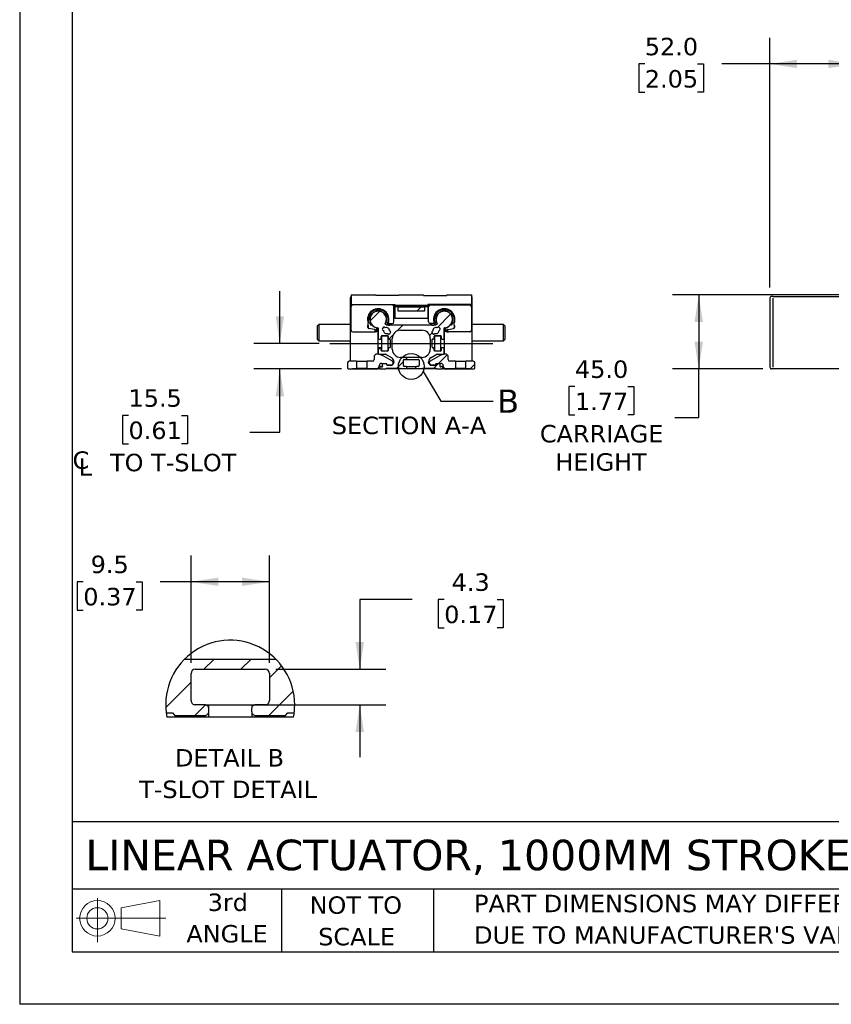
# Model space of a CAD drawing. Header units: millimetres. Extents: x 0 to 1397, y 0 to 1080.
# Tile 1 of 10: x 0 to 492, y 0 to 597. Entities that reach past the tile are written whole.
import ezdxf

# ---------------------------------------------------------------- set-up
doc = ezdxf.new("R2010")
doc.units = ezdxf.units.MM
doc.header["$LTSCALE"] = 5
doc.linetypes.add('SLD-Center', pattern=[19.05, 15.24, -1.27, 1.27, -1.27])
doc.linetypes.add('SLD-Solid', pattern=[0])
for name, color, linetype in [('CENTER', 40, 'SLD-Center'), ('HATCH', 6, 'SLD-Solid'), ('SLD-DEFPOINTS', 7, 'Continuous')]:
    doc.layers.add(name, color=color, linetype=linetype)
doc.layers.add('DIMENSIONS', color=140, linetype='SLD-Solid', lineweight=25)
doc.layers.add('TEXT', color=140, linetype='SLD-Solid', lineweight=25)
doc.styles.add('SLDTEXTSTYLE0', font='VERDANA.TTF')
doc.styles.get("Standard").update_dxf_attribs({"font": 'VERDANA.TTF'})
doc.dimstyles.new('SLDDIMSTYLE1', dxfattribs={"dimtxt": 10.790039, "dimasz": 16.51, "dimexe": 0, "dimexo": 0.0625, "dimgap": 2.69751, "dimtad": 0, "dimtih": 1, "dimtoh": 1, "dimrnd": 1e-09, "dimzin": 4, "dimdsep": 46, "dimtxsty": 'SLDTEXTSTYLE0', "dimsah": 1, "dimcen": 0.09, "dimadec": 0, "dimazin": 1, "dimtfac": 1, "dimtofl": 0, "dimtmove": 0, "dimatfit": 3, "dimfxl": 0, "dimfrac": 2, "dimtolj": 1, "dimtzin": 12, "dimarcsym": 0})
doc.dimstyles.new('SLDDIMSTYLE10', dxfattribs={"dimtxt": 10.790039, "dimasz": 16.51, "dimexe": 0, "dimexo": 0.0625, "dimgap": 2.69751, "dimtad": 0, "dimtih": 1, "dimtoh": 1, "dimlfac": 0.2, "dimrnd": 1e-09, "dimzin": 12, "dimdsep": 46, "dimtxsty": 'SLDTEXTSTYLE0', "dimsah": 1, "dimcen": 0.09, "dimadec": 0, "dimazin": 3, "dimtfac": 1, "dimtmove": 0, "dimatfit": 0, "dimfxl": 0, "dimfrac": 2, "dimtolj": 1, "dimtzin": 12, "dimarcsym": 0})
doc.dimstyles.new('SLDDIMSTYLE11', dxfattribs={"dimtxt": 10.790039, "dimasz": 16.51, "dimexe": 0, "dimexo": 0.0625, "dimgap": 2.69751, "dimtad": 0, "dimtih": 1, "dimtoh": 1, "dimlfac": 0.2, "dimrnd": 1e-09, "dimzin": 12, "dimdsep": 46, "dimtxsty": 'SLDTEXTSTYLE0', "dimsah": 1, "dimcen": 0.09, "dimadec": 0, "dimazin": 3, "dimtfac": 1, "dimtofl": 0, "dimtmove": 0, "dimatfit": 3, "dimfxl": 0, "dimfrac": 2, "dimtolj": 1, "dimtzin": 12, "dimarcsym": 0})
doc.dimstyles.new('SLDDIMSTYLE4', dxfattribs={"dimtxt": 10.790039, "dimasz": 16.51, "dimexe": 0, "dimexo": 0.0625, "dimgap": 2.69751, "dimtad": 0, "dimtih": 1, "dimtoh": 1, "dimrnd": 1e-09, "dimzin": 12, "dimdsep": 46, "dimtxsty": 'SLDTEXTSTYLE0', "dimsah": 1, "dimcen": 0.09, "dimadec": 0, "dimazin": 3, "dimtfac": 1, "dimtmove": 0, "dimatfit": 0, "dimfxl": 0, "dimfrac": 2, "dimtolj": 1, "dimtzin": 12, "dimarcsym": 0})
doc.dimstyles.new('SLDDIMSTYLE9', dxfattribs={"dimtxt": 0.18, "dimasz": 16.51, "dimexe": 0, "dimexo": 0.0625, "dimgap": 0, "dimtad": 0, "dimtih": 1, "dimtoh": 1, "dimdec": 0, "dimrnd": 1e-09, "dimzin": 0, "dimdsep": 46, "dimtxsty": 'Standard', "dimblk1": 'NONE', "dimblk2": 'NONE', "dimsah": 1, "dimcen": 0.09, "dimadec": 0, "dimazin": 0, "dimtfac": 16.51, "dimtdec": 0, "dimtofl": 0, "dimtmove": 0, "dimatfit": 3, "dimldrblk": 'NONE', "dimfxl": 0, "dimfrac": 2, "dimtolj": 1, "dimtzin": 0, "dimarcsym": 0})

# ---------------------------------------------------------------- blocks, each defined once
blk = doc.blocks.new('Block11')
at = {"color": 7, "linetype": 'SLD-Solid', "lineweight": 18}
for p, q in [((12.94, 26.55), (12.94, 0)), ((27.4, 20.84), (50.88, 25.16)), ((50.88, 25.16), (50.88, 3.66)), ((27.4, 7.98), (27.4, 20.84)), ((0, 14.41), (54.37, 14.41)), ((27.4, 7.98), (50.88, 3.66))]:
    blk.add_line(p, q, dxfattribs=at)
for radius in [10.75, 6.43]:
    blk.add_circle((12.94, 14.41), radius, dxfattribs=at)
blk = doc.blocks.new('Block12')
at = {"layer": 'SLD-DEFPOINTS'}
blk.add_blockref('Block11', (0, 0), dxfattribs=at)
blk = doc.blocks.new('SW_NOTE_0_2')
at = {"layer": 'TEXT', "color": 0, "char_height": 10.5833, "attachment_point": 1, "style": 'SLDTEXTSTYLE0'}
for s, insert in [('PART DIMENSIONS MAY DIFFER SLIGHTLY ', (0, 13.44)), ("DUE TO MANUFACTURER'S VARIANCES", (0, -5.67))]:
    blk.add_mtext(s, dxfattribs=dict(at, insert=insert))
blk = doc.blocks.new('SW_NOTE_0_3')
at = {"layer": 'TEXT', "color": 0, "char_height": 10.583, "attachment_point": 2, "style": 'SLDTEXTSTYLE0'}
for s, insert in [('NOT TO', (26.29, 13.44)), ('SCALE', (26.77, -5.67))]:
    blk.add_mtext(s, dxfattribs=dict(at, insert=insert))
blk = doc.blocks.new('SW_NOTE_0_4')
at = {"layer": 'TEXT', "color": 0, "char_height": 10.583, "attachment_point": 2, "style": 'SLDTEXTSTYLE0'}
for s, insert in [('3rd', (11.58, 13.44)), ('ANGLE', (11.09, -5.67))]:
    blk.add_mtext(s, dxfattribs=dict(at, insert=insert))
blk = doc.blocks.new('_D_6')
at = {"layer": 'DIMENSIONS'}
for p, q in [((591.71, 430.39), (395.93, 430.39)), ((411.81, 430.39), (411.81, 385.39)), ((450.63, 385.39), (395.93, 385.39)), ((411.81, 356.03), (411.81, 385.39)), ((336.72, 374.7), (333.09, 374.7)), ((333.09, 374.7), (333.09, 357.55)), ((368.78, 374.7), (372.4, 374.7)), ((372.4, 374.7), (372.4, 357.55)), ((333.09, 357.55), (336.72, 357.55)), ((372.4, 357.55), (368.78, 357.55)), ((397.29, 356.03), (411.81, 356.03))]:
    blk.add_line(p, q, dxfattribs=at)
for points in [[(411.81, 430.39), (409.27, 413.88), (414.35, 413.88)], [(411.81, 385.39), (414.35, 401.9), (409.27, 401.9)]]:
    blk.add_solid(points, dxfattribs=at)
at = {"layer": 'DIMENSIONS', "char_height": 10.583, "attachment_point": 1, "style": 'SLDTEXTSTYLE0'}
for s, insert in [('45.0', (336.72, 390.55)), ('1.77', (336.72, 370.99)), ('CARRIAGE', (315.45, 351.42)), ('HEIGHT', (324.89, 334.27))]:
    blk.add_mtext(s, dxfattribs=dict(at, insert=insert))
blk = doc.blocks.new('_D_8')
at = {"layer": 'DIMENSIONS'}
for p, q in [((454.98, 434.74), (454.98, 586.26)), ((506.98, 435.74), (506.98, 586.26)), ((379.1, 570.39), (375.48, 570.39)), ((375.48, 570.39), (375.48, 553.24)), ((411.16, 570.39), (414.79, 570.39)), ((414.79, 570.39), (414.79, 553.24)), ((454.98, 570.39), (425.78, 570.39)), ((506.98, 570.39), (454.98, 570.39)), ((375.48, 553.24), (379.1, 553.24)), ((414.79, 553.24), (411.16, 553.24))]:
    blk.add_line(p, q, dxfattribs=at)
for points in [[(454.98, 570.39), (471.49, 567.85), (471.49, 572.93)], [(506.98, 570.39), (490.47, 572.93), (490.47, 567.85)]]:
    blk.add_solid(points, dxfattribs=at)
at = {"layer": 'DIMENSIONS', "char_height": 10.583, "attachment_point": 1, "style": 'SLDTEXTSTYLE0'}
for s, insert in [('52.0', (379.1, 586.25)), ('2.05', (379.1, 566.68))]:
    blk.add_mtext(s, dxfattribs=dict(at, insert=insert))
blk = doc.blocks.new('SW_SYMBOL_MOD_CL')
at = {"layer": 'DIMENSIONS', "color": 0, "char_height": 3937, "attachment_point": 5, "style": 'SLDTEXTSTYLE0'}
for s, insert in [('C', (2000, 3000)), ('L', (3000, 1500))]:
    blk.add_mtext(s, dxfattribs=dict(at, insert=insert))
blk = doc.blocks.new('_D_28')
at = {"layer": 'DIMENSIONS'}
for p, q in [((157.79, 400.89), (157.79, 432.64)), ((181.66, 400.89), (141.91, 400.89)), ((195.11, 385.39), (141.91, 385.39)), ((157.79, 347.11), (157.79, 385.39)), ((66, 357.2), (62.38, 357.2)), ((62.38, 357.2), (62.38, 340.05)), ((98.07, 357.2), (101.69, 357.2)), ((101.69, 357.2), (101.69, 340.05)), ((139.58, 347.11), (157.79, 347.11)), ((62.38, 340.05), (66, 340.05)), ((101.69, 340.05), (98.07, 340.05))]:
    blk.add_line(p, q, dxfattribs=at)
for points in [[(157.79, 400.89), (160.33, 417.4), (155.25, 417.4)], [(157.79, 385.39), (155.25, 368.88), (160.33, 368.88)]]:
    blk.add_solid(points, dxfattribs=at)
at = {"layer": 'DIMENSIONS', "xscale": 0.002688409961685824, "yscale": 0.002688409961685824, "zscale": 0.002688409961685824}
blk.add_blockref('SW_SYMBOL_MOD_CL', (31.74, 321.92), dxfattribs=at)
at = {"layer": 'DIMENSIONS', "char_height": 10.583, "attachment_point": 1, "style": 'SLDTEXTSTYLE0'}
for s, insert in [('15.5', (66, 373.06)), ('0.61', (66, 353.49)), (' TO T-SLOT', (50.17, 333.93))]:
    blk.add_mtext(s, dxfattribs=dict(at, insert=insert))
blk = doc.blocks.new('_None')
blk = doc.blocks.new('SW_HATCH_1')
at = {"layer": 'HATCH', "color": 0}
for p, q in [((0, 0), (6, 6)), ((22.45, 0), (28.45, 6)), ((39.65, -5.25), (47.05, 2.15)), ((-23.17, -23.17), (-7.85, -7.85)), ((39.35, -28), (54.12, -13.23)), ((-5.55, -28), (0.9, -21.55))]:
    blk.add_line(p, q, dxfattribs=at)
blk = doc.blocks.new('_D_29')
at = {"layer": 'DIMENSIONS'}
for p, q in [((238.01, 245.52), (206.26, 245.52)), ((206.26, 245.52), (206.26, 203.24)), ((257.46, 245.52), (253.84, 245.52)), ((253.84, 245.52), (253.84, 228.37)), ((289.52, 245.52), (293.15, 245.52)), ((293.15, 245.52), (293.15, 228.37)), ((253.84, 228.37), (257.46, 228.37)), ((293.15, 228.37), (289.52, 228.37)), ((155.27, 203.24), (222.13, 203.24)), ((120.77, 181.74), (222.13, 181.74)), ((206.26, 181.74), (206.26, 149.99))]:
    blk.add_line(p, q, dxfattribs=at)
for points in [[(206.26, 203.24), (208.8, 219.75), (203.72, 219.75)], [(206.26, 181.74), (203.72, 165.23), (208.8, 165.23)]]:
    blk.add_solid(points, dxfattribs=at)
at = {"layer": 'DIMENSIONS', "char_height": 10.583, "attachment_point": 1, "style": 'SLDTEXTSTYLE0'}
for s, insert in [('4.3', (261.95, 261.38)), ('0.17', (257.46, 241.81))]:
    blk.add_mtext(s, dxfattribs=dict(at, insert=insert))
blk = doc.blocks.new('_D_30')
at = {"layer": 'DIMENSIONS'}
for p, q in [((103.92, 207.09), (103.92, 272.16)), ((151.42, 207.09), (151.42, 272.16)), ((38.57, 256.29), (34.95, 256.29)), ((34.95, 256.29), (34.95, 239.14)), ((70.63, 256.29), (74.26, 256.29)), ((74.26, 256.29), (74.26, 239.14)), ((103.92, 256.29), (85.26, 256.29)), ((151.42, 256.29), (103.92, 256.29)), ((34.95, 239.14), (38.57, 239.14)), ((74.26, 239.14), (70.63, 239.14))]:
    blk.add_line(p, q, dxfattribs=at)
for points in [[(103.92, 256.29), (120.43, 253.75), (120.43, 258.83)], [(151.42, 256.29), (134.91, 258.83), (134.91, 253.75)]]:
    blk.add_solid(points, dxfattribs=at)
at = {"layer": 'DIMENSIONS', "char_height": 10.583, "attachment_point": 1, "style": 'SLDTEXTSTYLE0'}
for s, insert in [('9.5', (43.06, 272.14)), ('0.37', (38.57, 252.58))]:
    blk.add_mtext(s, dxfattribs=dict(at, insert=insert))
blk = doc.blocks.new('SW_NOTE_0_8')
at = {"layer": 'TEXT', "color": 0, "attachment_point": 2, "style": 'SLDTEXTSTYLE0'}
for s, insert, char_height in [('DETAIL B', (32.08, 13.44), 10.583), ('T-SLOT DETAIL', (31.21, -5.67), 10.5833)]:
    blk.add_mtext(s, dxfattribs=dict(at, insert=insert, char_height=char_height))

msp = doc.modelspace()

# ---------------------------------------------------------------- hatches: boundary and pattern name
at = {"layer": 'HATCH'}
h = msp.add_hatch(dxfattribs=at)
h.set_pattern_fill('ANSI31', color=256, scale=5, style=0)
edge = h.paths.add_edge_path(flags=0)
edge.add_arc((233.21, 387.39), 0.5, 180, 270, ccw=False)
edge.add_line((232.71, 387.39), (232.71, 390.69))
edge.add_arc((233.21, 390.69), 0.5, 90, 180, ccw=False)
edge.add_line((233.21, 391.19), (241.71, 391.19))
edge.add_arc((241.71, 390.69), 0.5, 0, 90, ccw=False)
edge.add_line((242.21, 390.69), (242.21, 387.39))
edge.add_arc((241.71, 387.39), 0.5, 270, 360, ccw=False)
edge.add_line((241.71, 386.89), (240.56, 386.89))
edge.add_arc((240.56, 386.39), 0.5, 90, 180)
edge.add_line((240.06, 386.39), (240.06, 386.09))
edge.add_arc((240.56, 386.09), 0.5, 180, 270)
edge.add_line((240.56, 385.59), (244.16, 385.59))
edge.add_line((244.16, 385.59), (244.46, 385.89))
edge.add_line((244.46, 385.89), (252.46, 385.89))
edge.add_line((252.46, 385.89), (252.96, 385.39))
edge.add_line((252.96, 385.39), (256.06, 385.39))
edge.add_arc((256.06, 385.89), 0.5, 270, 360)
edge.add_line((256.56, 385.89), (256.56, 386.39))
edge.add_arc((256.06, 386.39), 0.5, 0, 90)
edge.add_line((256.06, 386.89), (255.718, 386.89))
edge.add_arc((255.26, 387.09), 0.5, 113.578178, 336.421822, ccw=False)
edge.add_line((255.06, 387.548), (255.06, 387.99))
edge.add_arc((254.56, 387.99), 0.5, 0, 90)
edge.add_line((254.56, 388.49), (252.808, 388.49))
edge.add_arc((252.808, 387.99), 0.5, 90, 150)
edge.add_line((252.375, 388.24), (252.144, 387.84))
edge.add_arc((251.711, 388.09), 0.5, 270, 330, ccw=False)
edge.add_line((251.711, 387.59), (249.288, 387.59))
edge.add_arc((249.288, 388.09), 0.5, 210, 270, ccw=False)
edge.add_line((248.855, 387.84), (247.96, 389.39))
edge.add_line((247.96, 389.39), (247.96, 389.658))
edge.add_arc((250.96, 389.658), 3, 120, 180, ccw=False)
edge.add_line((249.46, 392.256), (253.04, 394.323))
edge.add_arc((253.29, 393.89), 0.5, 90, 120, ccw=False)
edge.add_line((253.29, 394.39), (256.96, 394.39))
edge.add_arc((256.96, 394.89), 0.5, 270, 360)
edge.add_line((257.46, 394.89), (257.46, 397.79))
edge.add_arc((256.96, 397.79), 0.5, 0, 90)
edge.add_line((256.96, 398.29), (256.16, 398.29))
edge.add_arc((256.16, 397.79), 0.5, 90, 180)
edge.add_line((255.66, 397.79), (255.66, 396.64))
edge.add_arc((255.16, 396.64), 0.5, 270, 360, ccw=False)
edge.add_line((255.16, 396.14), (251.86, 396.14))
edge.add_arc((251.86, 396.64), 0.5, 180, 270, ccw=False)
edge.add_line((251.36, 396.64), (251.36, 397.79))
edge.add_arc((250.86, 397.79), 0.5, 0, 90)
edge.add_line((250.86, 398.29), (250.46, 398.29))
edge.add_arc((250.46, 398.59), 0.3, 180, 270, ccw=False)
edge.add_line((250.16, 398.59), (250.16, 403.19))
edge.add_arc((250.46, 403.19), 0.3, 90, 180, ccw=False)
edge.add_line((250.46, 403.49), (250.86, 403.49))
edge.add_arc((250.86, 403.99), 0.5, 270, 360)
edge.add_line((251.36, 403.99), (251.36, 405.14))
edge.add_arc((251.86, 405.14), 0.5, 90, 180, ccw=False)
edge.add_line((251.86, 405.64), (255.16, 405.64))
edge.add_arc((255.16, 405.14), 0.5, 0, 90, ccw=False)
edge.add_line((255.66, 405.14), (255.66, 403.99))
edge.add_arc((256.16, 403.99), 0.5, 180, 270)
edge.add_line((256.16, 403.49), (256.96, 403.49))
edge.add_arc((256.96, 403.99), 0.5, 270, 360)
edge.add_line((257.46, 403.99), (257.46, 410.098))
edge.add_arc((257.76, 410.098), 0.3, 93.244891, 180, ccw=False)
edge.add_arc((257.46, 415.39), 5, 273.244892, 570.970347)
edge.add_arc((252.916, 412.662), 0.3, -60, 30.970348, ccw=False)
edge.add_line((253.066, 412.403), (252.177, 411.89))
edge.add_line((252.177, 411.89), (222.743, 411.89))
edge.add_line((222.743, 411.89), (221.854, 412.403))
edge.add_arc((222.004, 412.662), 0.3, 149.029652, 240, ccw=False)
edge.add_arc((217.46, 415.39), 5, 329.029653, 626.755108)
edge.add_arc((217.16, 410.098), 0.3, 0, 86.755109, ccw=False)
edge.add_line((217.46, 410.098), (217.46, 403.99))
edge.add_arc((217.96, 403.99), 0.5, 180, 270)
edge.add_line((217.96, 403.49), (218.76, 403.49))
edge.add_arc((218.76, 403.99), 0.5, 270, 360)
edge.add_line((219.26, 403.99), (219.26, 405.14))
edge.add_arc((219.76, 405.14), 0.5, 90, 180, ccw=False)
edge.add_line((219.76, 405.64), (223.06, 405.64))
edge.add_arc((223.06, 405.14), 0.5, 0, 90, ccw=False)
edge.add_line((223.56, 405.14), (223.56, 403.99))
edge.add_arc((224.06, 403.99), 0.5, 180, 270)
edge.add_line((224.06, 403.49), (224.46, 403.49))
edge.add_arc((224.46, 403.19), 0.3, 0, 90, ccw=False)
edge.add_line((224.76, 403.19), (224.76, 398.59))
edge.add_arc((224.46, 398.59), 0.3, 270, 360, ccw=False)
edge.add_line((224.46, 398.29), (224.06, 398.29))
edge.add_arc((224.06, 397.79), 0.5, 90, 180)
edge.add_line((223.56, 397.79), (223.56, 396.64))
edge.add_arc((223.06, 396.64), 0.5, 270, 360, ccw=False)
edge.add_line((223.06, 396.14), (219.76, 396.14))
edge.add_arc((219.76, 396.64), 0.5, 180, 270, ccw=False)
edge.add_line((219.26, 396.64), (219.26, 397.79))
edge.add_arc((218.76, 397.79), 0.5, 0, 90)
edge.add_line((218.76, 398.29), (217.96, 398.29))
edge.add_arc((217.96, 397.79), 0.5, 90, 180)
edge.add_line((217.46, 397.79), (217.46, 394.89))
edge.add_arc((217.96, 394.89), 0.5, 180, 270)
edge.add_line((217.96, 394.39), (221.63, 394.39))
edge.add_arc((221.63, 393.89), 0.5, 60, 90, ccw=False)
edge.add_line((221.88, 394.323), (225.46, 392.256))
edge.add_arc((223.96, 389.658), 3, 0, 60, ccw=False)
edge.add_line((226.96, 389.658), (226.96, 389.39))
edge.add_line((226.96, 389.39), (226.065, 387.84))
edge.add_arc((225.632, 388.09), 0.5, 270, 330, ccw=False)
edge.add_line((225.632, 387.59), (223.21, 387.59))
edge.add_arc((223.21, 388.09), 0.5, 210, 270, ccw=False)
edge.add_line((222.777, 387.84), (222.546, 388.24))
edge.add_arc((222.113, 387.99), 0.5, 30, 90)
edge.add_line((222.113, 388.49), (220.36, 388.49))
edge.add_arc((220.36, 387.99), 0.5, 90, 180)
edge.add_line((219.86, 387.99), (219.86, 387.548))
edge.add_arc((219.66, 387.09), 0.5, -156.421822, 66.421822, ccw=False)
edge.add_line((219.202, 386.89), (218.86, 386.89))
edge.add_arc((218.86, 386.39), 0.5, 90, 180)
edge.add_line((218.36, 386.39), (218.36, 385.89))
edge.add_arc((218.86, 385.89), 0.5, 180, 270)
edge.add_line((218.86, 385.39), (221.96, 385.39))
edge.add_line((221.96, 385.39), (222.46, 385.89))
edge.add_line((222.46, 385.89), (230.46, 385.89))
edge.add_line((230.46, 385.89), (230.76, 385.59))
edge.add_line((230.76, 385.59), (234.36, 385.59))
edge.add_arc((234.36, 386.09), 0.5, 270, 360)
edge.add_line((234.86, 386.09), (234.86, 386.39))
edge.add_arc((234.36, 386.39), 0.5, 0, 90)
edge.add_line((234.36, 386.89), (233.21, 386.89))
edge = h.paths.add_edge_path(flags=0)
edge.add_arc((222.46, 408.64), 1.85, -4.101852, 114.101852, ccw=False)
edge.add_line((224.305, 408.507), (224.848, 408.127))
edge.add_arc((224.561, 407.718), 0.5, -35, 55, ccw=False)
edge.add_line((224.971, 407.431), (224.455, 406.694))
edge.add_arc((224.045, 406.981), 0.5, 235, 325, ccw=False)
edge.add_line((223.758, 406.571), (223.216, 406.951))
edge.add_arc((222.46, 408.64), 1.85, 175.898148, 294.101852, ccw=False)
edge.add_line((220.615, 408.772), (220.072, 409.152))
edge.add_arc((220.359, 409.562), 0.5, 145, 235, ccw=False)
edge.add_line((219.949, 409.848), (220.466, 410.586))
edge.add_arc((220.875, 410.299), 0.5, 55, 145, ccw=False)
edge.add_line((221.162, 410.708), (221.705, 410.328))
edge = h.paths.add_edge_path(flags=0)
edge.add_arc((243.96, 397.39), 5, 270, 360, ccw=False)
edge.add_line((243.96, 392.39), (230.96, 392.39))
edge.add_arc((230.96, 397.39), 5, 180, 270, ccw=False)
edge.add_line((225.96, 397.39), (225.96, 403.89))
edge.add_arc((230.96, 403.89), 5, 90, 180, ccw=False)
edge.add_line((230.96, 408.89), (243.96, 408.89))
edge.add_arc((243.96, 403.89), 5, 0, 90, ccw=False)
edge.add_line((248.96, 403.89), (248.96, 397.39))
edge = h.paths.add_edge_path(flags=0)
edge.add_arc((252.46, 408.64), 1.85, 65.898148, 184.101852, ccw=False)
edge.add_line((253.216, 410.328), (253.758, 410.708))
edge.add_arc((254.045, 410.299), 0.5, 35, 125, ccw=False)
edge.add_line((254.455, 410.586), (254.971, 409.848))
edge.add_arc((254.561, 409.562), 0.5, -55, 35, ccw=False)
edge.add_line((254.848, 409.152), (254.305, 408.772))
edge.add_arc((252.46, 408.64), 1.85, -114.101852, 4.101852, ccw=False)
edge.add_line((251.705, 406.951), (251.162, 406.571))
edge.add_arc((250.875, 406.981), 0.5, 215, 305, ccw=False)
edge.add_line((250.466, 406.694), (249.949, 407.431))
edge.add_arc((250.359, 407.718), 0.5, 125, 215, ccw=False)
edge.add_line((250.072, 408.127), (250.615, 408.507))
h = msp.add_hatch(dxfattribs=at)
h.set_pattern_fill('ANSI31', color=256, scale=5, style=0)
h.paths.add_polyline_path([(245.46, 420.39), (245.46, 422.79), (229.46, 422.79), (229.46, 420.39)], flags=0)
h = msp.add_hatch(dxfattribs=at)
h.set_pattern_fill('ANSI31', color=256, scale=5, style=0)
edge = h.paths.add_edge_path(flags=0)
edge.add_line((225.817, 387.59), (226.376, 388.558))
edge.add_arc((225.51, 389.058), 1, 330.000001, 359.999998)
edge.add_line((226.51, 389.058), (226.51, 389.212))
edge.add_arc((225.51, 389.212), 1, 0.000001, 60)
edge.add_line((226.01, 390.078), (220.34, 393.352))
edge.add_arc((216.84, 387.29), 7, 60, 90)
edge.add_line((216.84, 394.29), (216.06, 394.29))
edge.add_line((216.06, 394.29), (215.06, 393.29))
edge.add_line((215.06, 393.29), (215.06, 391.09))
edge.add_arc((214.06, 391.09), 1, 270, 360, ccw=False)
edge.add_line((214.06, 390.09), (210.66, 390.09))
edge.add_line((210.66, 390.09), (210.66, 385.59))
edge.add_line((210.66, 385.59), (217.06, 385.59))
edge.add_line((217.06, 385.59), (218.06, 386.59))
edge.add_line((218.06, 386.59), (218.06, 387.29))
edge.add_arc((219.56, 387.29), 1.5, 90, 180, ccw=False)
edge.add_line((219.56, 388.79), (222.124, 388.79))
edge.add_line((222.124, 388.79), (222.817, 387.59))
edge.add_line((222.817, 387.59), (225.817, 387.59))
h = msp.add_hatch(dxfattribs=at)
h.set_pattern_fill('ANSI31', color=256, scale=5, style=0)
edge = h.paths.add_edge_path(flags=0)
edge.add_line((248.41, 389.212), (248.41, 389.058))
edge.add_arc((249.41, 389.058), 1, 180.000002, 209.999999)
edge.add_line((248.544, 388.558), (249.103, 387.59))
edge.add_line((249.103, 387.59), (252.103, 387.59))
edge.add_line((252.103, 387.59), (252.796, 388.79))
edge.add_line((252.796, 388.79), (255.36, 388.79))
edge.add_arc((255.36, 387.29), 1.5, 0, 90, ccw=False)
edge.add_line((256.86, 387.29), (256.86, 386.59))
edge.add_line((256.86, 386.59), (257.86, 385.59))
edge.add_line((257.86, 385.59), (264.26, 385.59))
edge.add_line((264.26, 385.59), (264.26, 390.09))
edge.add_line((264.26, 390.09), (260.86, 390.09))
edge.add_arc((260.86, 391.09), 1, 180, 270, ccw=False)
edge.add_line((259.86, 391.09), (259.86, 393.29))
edge.add_line((259.86, 393.29), (258.86, 394.29))
edge.add_line((258.86, 394.29), (258.08, 394.29))
edge.add_arc((258.08, 387.29), 7, 90, 120)
edge.add_line((254.58, 393.352), (248.91, 390.078))
edge.add_arc((249.41, 389.212), 1, 120, 179.999999)
h = msp.add_hatch(dxfattribs=at)
h.set_pattern_fill('ANSI31', color=256, scale=5, style=0)
edge = h.paths.add_edge_path(flags=0)
edge.add_arc((199.86, 389.09), 1, 90, 180)
edge.add_line((198.86, 389.09), (198.86, 385.89))
edge.add_line((198.86, 385.89), (199.36, 385.39))
edge.add_line((199.36, 385.39), (201.86, 385.39))
edge.add_line((201.86, 385.39), (201.86, 385.59))
edge.add_line((201.86, 385.59), (204.26, 385.59))
edge.add_line((204.26, 385.59), (204.26, 390.09))
edge.add_line((204.26, 390.09), (199.86, 390.09))
h = msp.add_hatch(dxfattribs=at)
h.set_pattern_fill('ANSI31', color=256, scale=5, style=0)
edge = h.paths.add_edge_path(flags=0)
edge.add_line((275.56, 385.39), (276.06, 385.89))
edge.add_line((276.06, 385.89), (276.06, 389.09))
edge.add_arc((275.06, 389.09), 1, 0, 90)
edge.add_line((275.06, 390.09), (270.66, 390.09))
edge.add_line((270.66, 390.09), (270.66, 385.59))
edge.add_line((270.66, 385.59), (273.06, 385.59))
edge.add_line((273.06, 385.59), (273.06, 385.39))
edge.add_line((273.06, 385.39), (275.56, 385.39))

# ---------------------------------------------------------------- linework, layer by layer
at = {"color": 7, "linetype": 'SLD-Solid'}
for p in [(0.012, 1079.513), (1397.012, 0.013)]:
    msp.add_line(p, (0.012, 0.013), dxfattribs=at)
for p, q in [((200.96, 430.39), (200.96, 424.39)), ((200.96, 430.39), (215.96, 430.39)), ((215.96, 429.89), (215.96, 430.39)), ((229.96, 429.89), (229.96, 430.39)), ((229.96, 430.39), (244.96, 430.39)), ((244.96, 429.89), (244.96, 430.39)), ((258.96, 429.89), (258.96, 430.39)), ((258.96, 430.39), (273.96, 430.39)), ((273.96, 430.39), (273.96, 424.39)), ((200.46, 428.39), (200.46, 390.09)), ((200.96, 424.39), (227.46, 424.39)), ((225.96, 424.19), (201.96, 424.19)), ((202.46, 424.19), (202.46, 424.39)), ((205.96, 424.19), (205.96, 424.39)), ((210.46, 424.19), (210.46, 424.39)), ((212.46, 424.19), (212.46, 424.39)), ((229.96, 429.89), (215.96, 429.89)), ((222.46, 424.39), (222.46, 424.19)), ((227.46, 424.39), (227.46, 424.09)), ((227.46, 424.09), (247.46, 424.09)), ((227.46, 422.99), (227.46, 424.09)), ((244.96, 429.89), (258.96, 429.89)), ((273.96, 424.39), (247.46, 424.39)), ((247.46, 424.39), (247.46, 424.09)), ((247.46, 422.99), (247.46, 424.09)), ((248.96, 424.19), (272.96, 424.19)), ((252.46, 424.19), (252.46, 424.39)), ((262.46, 424.19), (262.46, 424.39)), ((264.46, 424.39), (264.46, 424.19)), ((268.96, 424.19), (268.96, 424.39)), ((272.46, 424.19), (272.46, 424.39)), ((274.46, 390.09), (274.46, 428.39)), ((454.975, 428.389), (454.975, 386.39)), ((456.975, 429.389), (455.975, 429.389)), ((456.975, 429.39), (506.975, 429.39)), ((456.975, 386.39), (456.975, 428.39)), ((200.96, 408.89), (200.96, 423.19)), ((213.123, 418.933), (213.563, 418.679)), ((216.56, 420.41), (216.56, 420.917)), ((218.36, 420.917), (218.36, 420.41)), ((221.358, 418.679), (221.797, 418.933)), ((226.96, 413.89), (226.96, 423.19)), ((227.46, 422.99), (227.46, 416.24)), ((247.46, 422.99), (227.46, 422.99)), ((229.46, 420.39), (229.46, 422.79)), ((245.46, 422.79), (229.46, 422.79)), ((245.46, 420.39), (229.46, 420.39)), ((245.46, 422.79), (245.46, 420.39)), ((247.46, 422.99), (247.46, 416.24)), ((247.96, 413.89), (247.96, 423.19)), ((253.123, 418.933), (253.563, 418.679)), ((256.56, 420.41), (256.56, 420.917)), ((258.36, 420.917), (258.36, 420.41)), ((261.358, 418.679), (261.797, 418.933)), ((273.96, 423.19), (273.96, 408.89)), ((181.46, 412.39), (180.46, 411.39)), ((200.46, 412.39), (181.46, 412.39)), ((181.46, 412.39), (181.46, 402.39)), ((211.201, 410.589), (211.342, 413.195)), ((212.663, 417.12), (212.223, 417.374)), ((212.223, 413.406), (212.663, 413.659)), ((213.563, 412.1), (213.123, 411.847)), ((222.743, 411.89), (221.854, 412.403)), ((222.697, 417.374), (222.258, 417.12)), ((222.258, 413.659), (223.047, 413.203)), ((223.645, 412.89), (225.96, 412.89)), ((227.46, 416.24), (247.46, 416.24)), ((251.275, 412.89), (248.96, 412.89)), ((251.873, 413.203), (252.663, 413.659)), ((253.066, 412.403), (252.177, 411.89)), ((252.663, 417.12), (252.223, 417.374)), ((261.797, 411.847), (261.358, 412.1)), ((262.697, 417.374), (262.258, 417.12)), ((262.258, 413.659), (262.697, 413.406)), ((263.719, 410.589), (263.578, 413.195)), ((293.46, 412.39), (274.46, 412.39)), ((294.46, 411.39), (293.46, 412.39)), ((293.46, 402.39), (293.46, 412.39)), ((180.46, 411.39), (180.46, 403.39)), ((201.96, 407.89), (214.86, 407.89)), ((211.263, 411.738), (211.26, 410.763)), ((211.494, 410.221), (211.26, 410.763)), ((211.494, 410.221), (212.027, 409.913)), ((214.936, 409.4), (211.786, 409.955)), ((214.86, 407.89), (215.86, 407.89)), ((214.936, 409.4), (215.147, 409.363)), ((215.291, 409.313), (215.447, 409.286)), ((215.743, 409.115), (215.447, 409.286)), ((215.56, 408.87), (215.56, 408.59)), ((215.86, 408.794), (215.743, 409.115)), ((215.86, 407.89), (215.86, 408.794)), ((216.56, 407.89), (215.86, 407.89)), ((216.56, 407.89), (216.56, 410.37)), ((217.457, 410.142), (216.56, 410.22)), ((217.458, 394.262), (217.458, 410.133)), ((217.46, 410.098), (217.46, 403.99)), ((220.466, 410.586), (219.949, 409.848)), ((220.072, 409.152), (220.615, 408.772)), ((221.705, 410.328), (221.162, 410.708)), ((252.177, 411.89), (222.743, 411.89)), ((223.216, 406.951), (223.758, 406.571)), ((224.848, 408.127), (224.305, 408.507)), ((224.455, 406.694), (224.971, 407.431)), ((230.96, 408.89), (243.96, 408.89)), ((249.949, 407.431), (250.466, 406.694)), ((250.615, 408.507), (250.072, 408.127)), ((251.162, 406.571), (251.705, 406.951)), ((253.758, 410.708), (253.216, 410.328)), ((254.305, 408.772), (254.848, 409.152)), ((254.971, 409.848), (254.455, 410.586)), ((257.46, 403.99), (257.46, 410.098)), ((257.462, 410.133), (257.462, 394.262)), ((258.36, 410.22), (257.463, 410.142)), ((258.36, 407.89), (258.36, 410.37)), ((259.06, 407.89), (258.36, 407.89)), ((259.177, 409.115), (259.06, 408.794)), ((259.06, 408.794), (259.06, 407.89)), ((259.06, 407.89), (260.06, 407.89)), ((259.473, 409.286), (259.177, 409.115)), ((259.36, 408.59), (259.36, 408.87)), ((259.629, 409.313), (259.473, 409.286)), ((259.773, 409.363), (259.984, 409.4)), ((259.984, 409.4), (263.134, 409.955)), ((272.96, 407.89), (260.06, 407.89)), ((263.426, 410.221), (262.893, 409.913)), ((263.66, 410.763), (263.426, 410.221)), ((263.657, 411.738), (263.66, 410.763)), ((294.46, 403.39), (294.46, 411.39)), ((180.46, 403.39), (181.46, 402.39)), ((181.46, 402.39), (200.46, 402.39)), ((217.96, 403.49), (218.76, 403.49)), ((219.26, 403.99), (219.26, 405.14)), ((219.41, 405.39), (223.41, 405.39)), ((219.41, 405.39), (219.41, 396.39)), ((219.76, 405.64), (223.06, 405.64)), ((223.41, 396.39), (223.41, 405.39)), ((223.56, 405.14), (223.56, 403.99)), ((224.06, 403.49), (224.46, 403.49)), ((224.76, 403.19), (224.76, 398.59)), ((225.96, 397.39), (225.96, 403.89)), ((248.96, 403.89), (248.96, 397.39)), ((250.16, 398.59), (250.16, 403.19)), ((250.46, 403.49), (250.86, 403.49)), ((251.36, 403.99), (251.36, 405.14)), ((251.51, 405.39), (255.51, 405.39)), ((251.51, 405.39), (251.51, 396.39)), ((251.86, 405.64), (255.16, 405.64)), ((255.51, 396.39), (255.51, 405.39)), ((255.66, 405.14), (255.66, 403.99)), ((256.16, 403.49), (256.96, 403.49)), ((274.46, 402.39), (293.46, 402.39)), ((293.46, 402.39), (294.46, 403.39)), ((216.06, 394.29), (215.06, 393.29)), ((216.84, 394.29), (216.06, 394.29)), ((217.46, 397.79), (217.46, 394.89)), ((218.76, 398.29), (217.96, 398.29)), ((217.96, 394.39), (221.63, 394.39)), ((219.26, 396.64), (219.26, 397.79)), ((219.41, 396.39), (223.41, 396.39)), ((223.06, 396.14), (219.76, 396.14)), ((221.88, 394.323), (225.46, 392.256)), ((223.56, 397.79), (223.56, 396.64)), ((224.46, 398.29), (224.06, 398.29)), ((249.46, 392.256), (253.04, 394.323)), ((250.86, 398.29), (250.46, 398.29)), ((251.36, 396.64), (251.36, 397.79)), ((251.51, 396.39), (255.51, 396.39)), ((255.16, 396.14), (251.86, 396.14)), ((253.29, 394.39), (256.96, 394.39)), ((255.66, 397.79), (255.66, 396.64)), ((256.96, 398.29), (256.16, 398.29)), ((257.46, 394.89), (257.46, 397.79)), ((258.86, 394.29), (258.08, 394.29)), ((259.86, 393.29), (258.86, 394.29)), ((198.86, 389.09), (198.86, 385.89)), ((204.26, 390.09), (199.86, 390.09)), ((204.26, 390.09), (204.26, 385.59)), ((204.26, 390.09), (210.66, 390.09)), ((210.66, 385.59), (210.66, 390.09)), ((214.06, 390.09), (210.66, 390.09)), ((215.06, 393.29), (215.06, 391.09)), ((219.56, 388.79), (222.124, 388.79)), ((226.01, 390.078), (220.34, 393.352)), ((222.113, 388.49), (220.36, 388.49)), ((222.124, 388.79), (222.817, 387.59)), ((222.777, 387.84), (222.546, 388.24)), ((225.817, 387.59), (226.376, 388.558)), ((226.96, 389.39), (226.065, 387.84)), ((226.51, 389.058), (226.51, 389.212)), ((226.96, 389.658), (226.96, 389.39)), ((243.96, 392.39), (230.96, 392.39)), ((232.71, 387.39), (232.71, 390.69)), ((233.21, 391.19), (241.71, 391.19)), ((242.21, 390.69), (242.21, 387.39)), ((247.96, 389.39), (247.96, 389.658)), ((248.855, 387.84), (247.96, 389.39)), ((248.41, 389.212), (248.41, 389.058)), ((248.544, 388.558), (249.103, 387.59)), ((254.58, 393.352), (248.91, 390.078)), ((252.103, 387.59), (252.796, 388.79)), ((252.375, 388.24), (252.144, 387.84)), ((252.796, 388.79), (255.36, 388.79)), ((254.56, 388.49), (252.808, 388.49)), ((259.86, 391.09), (259.86, 393.29)), ((264.26, 390.09), (260.86, 390.09)), ((264.26, 390.09), (264.26, 385.59)), ((264.26, 390.09), (270.66, 390.09)), ((270.66, 385.59), (270.66, 390.09)), ((275.06, 390.09), (270.66, 390.09)), ((276.06, 385.89), (276.06, 389.09)), ((198.86, 385.89), (199.36, 385.39)), ((199.36, 385.39), (201.86, 385.39)), ((201.86, 385.59), (204.26, 385.59)), ((201.86, 385.39), (201.86, 385.59)), ((201.86, 385.39), (217.458, 385.39)), ((210.66, 385.59), (204.26, 385.59)), ((210.66, 385.59), (217.06, 385.59)), ((217.06, 385.59), (218.06, 386.59)), ((217.458, 385.39), (217.458, 385.988)), ((218.86, 385.39), (217.458, 385.39)), ((218.06, 386.59), (218.06, 387.29)), ((218.36, 386.39), (218.36, 385.89)), ((219.202, 386.89), (218.86, 386.89)), ((218.86, 385.39), (221.96, 385.39)), ((219.86, 387.99), (219.86, 387.548)), ((221.96, 385.39), (222.46, 385.89)), ((234.81, 385.39), (221.96, 385.39)), ((222.46, 385.89), (230.46, 385.89)), ((222.817, 387.59), (225.817, 387.59)), ((225.632, 387.59), (223.21, 387.59)), ((230.46, 385.89), (230.76, 385.59)), ((230.76, 385.59), (234.36, 385.59)), ((234.36, 386.89), (233.21, 386.89)), ((234.36, 386.89), (234.81, 386.89)), ((234.81, 386.89), (234.81, 386.608)), ((234.81, 386.89), (240.11, 386.89)), ((234.81, 385.872), (234.81, 385.39)), ((240.11, 385.39), (234.81, 385.39)), ((234.86, 386.09), (234.86, 386.39)), ((240.06, 386.39), (240.06, 386.09)), ((240.11, 386.608), (240.11, 386.89)), ((240.11, 386.89), (240.56, 386.89)), ((240.11, 385.39), (240.11, 385.872)), ((252.96, 385.39), (240.11, 385.39)), ((241.71, 386.89), (240.56, 386.89)), ((240.56, 385.59), (244.16, 385.59)), ((244.16, 385.59), (244.46, 385.89)), ((244.46, 385.89), (252.46, 385.89)), ((249.103, 387.59), (252.103, 387.59)), ((251.711, 387.59), (249.288, 387.59)), ((252.46, 385.89), (252.96, 385.39)), ((252.96, 385.39), (256.06, 385.39)), ((255.06, 387.548), (255.06, 387.99)), ((256.06, 386.89), (255.718, 386.89)), ((257.462, 385.39), (256.06, 385.39)), ((256.56, 385.89), (256.56, 386.39)), ((256.86, 387.29), (256.86, 386.59)), ((256.86, 386.59), (257.86, 385.59)), ((257.462, 385.988), (257.462, 385.39)), ((257.462, 385.39), (273.06, 385.39)), ((257.86, 385.59), (264.26, 385.59)), ((270.66, 385.59), (264.26, 385.59)), ((270.66, 385.59), (273.06, 385.59)), ((273.06, 385.59), (273.06, 385.39)), ((273.06, 385.39), (275.56, 385.39)), ((275.56, 385.39), (276.06, 385.89)), ((456.975, 385.39), (455.975, 385.39)), ((506.975, 385.39), (456.975, 385.39)), ((155.475, 209.237), (99.866, 209.237)), ((106.421, 203.237), (148.921, 203.237)), ((103.921, 184.237), (103.921, 200.737)), ((151.421, 200.737), (151.421, 184.237)), ((112.171, 181.737), (106.421, 181.737)), ((112.171, 181.737), (114.421, 181.737)), ((114.421, 181.737), (114.421, 180.326)), ((114.421, 181.737), (140.921, 181.737)), ((114.671, 177.737), (114.671, 179.237)), ((140.671, 179.237), (140.671, 177.737)), ((140.921, 180.326), (140.921, 181.737)), ((140.921, 181.737), (143.171, 181.737)), ((148.921, 181.737), (143.171, 181.737)), ((88.885, 176.737), (92.671, 176.737)), ((114.421, 174.237), (89.29, 174.237)), ((92.671, 176.737), (94.171, 175.237)), ((94.171, 175.237), (112.171, 175.237)), ((114.421, 176.647), (114.421, 174.237)), ((140.921, 174.237), (114.421, 174.237)), ((140.921, 174.237), (140.921, 176.647)), ((166.052, 174.237), (140.921, 174.237)), ((143.171, 175.237), (161.171, 175.237)), ((161.171, 175.237), (162.671, 176.737)), ((162.671, 176.737), (166.457, 176.737))]:
    msp.add_line(p, q)
at = {"flags": 128}
for points in [[(213.431, 412.024), (212.969, 412.669), (212.53, 413.582)], [(262.391, 413.582), (261.951, 412.669), (261.49, 412.024)]]:
    msp.add_lwpolyline(points, dxfattribs=at)
for centre, radius, start, end in [((201.46, 428.39), 1, 119.999995, 180), ((201.96, 423.19), 1, 90, 180), ((225.96, 423.19), 1, 0, 90), ((227.959, 422.393), 2, 104.447928, 130.71744), ((246.961, 422.393), 2, 49.282557, 75.552068), ((248.96, 423.19), 1, 90, 180), ((272.96, 423.19), 1, 0, 90), ((273.46, 428.39), 1, 0, 59.999995), ((455.975, 428.389), 1, 89.997742, 179.99959), ((217.46, 415.39), 6.5, 337.671332, 199.730244), ((217.46, 415.39), 6, 342.079787, 180), ((217.46, 415.39), 5.6, 140.751627, 159.248345), ((217.46, 415.39), 5, 329.029653, 266.755108), ((217.458, 415.393), 5.251, 140.147792, 159.887589), ((217.46, 415.39), 5.1, 100.16423, 139.835787), ((217.46, 415.39), 5.6, 80.751641, 99.248359), ((217.458, 415.393), 5.251, 80.107953, 99.84774), ((217.46, 415.39), 5.1, 40.164248, 79.835751), ((217.458, 415.393), 5.251, 20.090249, 39.83004), ((217.46, 415.39), 5.6, 20.751517, 39.24847), ((257.46, 415.39), 6.5, 340.269756, 202.328668), ((257.46, 415.39), 6, 360, 197.920213), ((257.46, 415.39), 5.6, 140.75153, 159.248483), ((257.46, 415.39), 5, 273.244892, 210.970347), ((257.462, 415.393), 5.251, 140.16996, 159.90975), ((257.46, 415.39), 5.1, 100.164248, 139.835752), ((257.46, 415.39), 5.6, 80.751641, 99.248359), ((257.462, 415.393), 5.251, 80.152258, 99.892045), ((257.46, 415.39), 5.1, 40.164212, 79.83577), ((257.462, 415.393), 5.251, 20.11241, 39.852207), ((257.46, 415.39), 5.6, 20.751655, 39.248373), ((217.46, 415.39), 5.6, 200.751643, 219.248358), ((217.46, 415.39), 5.1, 160.164248, 199.835752), ((217.46, 415.39), 5.1, 220.164248, 259.835752), ((222.004, 412.662), 0.3, 149.029652, 240), ((217.46, 415.39), 5.1, 340.164248, 19.835752), ((224.552, 413.893), 2, 192.423677, 270), ((217.46, 415.39), 6, 338.626926, 342.079787), ((223.645, 413.39), 0.5, 249.87556, 270), ((223.959, 413.803), 2, 287.25142, 332.84576), ((225.96, 413.89), 1, 270, 360), ((248.96, 413.89), 1, 180, 270), ((250.961, 413.803), 2, 207.15424, 252.74858), ((250.368, 413.893), 2, 270, 347.57632), ((251.275, 413.39), 0.5, 270, 290.12444), ((257.46, 415.39), 6, 197.920213, 201.373074), ((257.46, 415.39), 5.1, 160.164248, 199.835752), ((252.916, 412.662), 0.3, 300, 30.970348), ((257.46, 415.39), 5.1, 280.164248, 319.835752), ((257.46, 415.39), 5.6, 320.751642, 339.248357), ((257.46, 415.39), 5.1, 340.164248, 19.835752), ((201.96, 408.89), 1, 180, 270), ((211.842, 410.594), 0.641, 180.390936, 265.01232), ((214.86, 408.59), 0.7, 270, 360), ((217.46, 415.39), 6.5, 247.151868, 251.695844), ((215.06, 408.87), 0.5, 360, 44.175985), ((217.16, 410.098), 0.3, 0, 86.755109), ((220.359, 409.562), 0.5, 145, 235), ((220.875, 410.299), 0.5, 55, 145), ((222.46, 408.64), 1.85, 175.898148, 294.101852), ((222.46, 408.64), 1.85, 355.898148, 114.101852), ((224.045, 406.981), 0.5, 235, 325), ((224.561, 407.718), 0.5, 325, 55), ((230.96, 403.89), 5, 90, 180), ((243.96, 403.89), 5, 0, 90), ((250.359, 407.718), 0.5, 125, 215), ((250.875, 406.981), 0.5, 215, 305), ((252.46, 408.64), 1.85, 65.898148, 184.101852), ((252.46, 408.64), 1.85, 245.898148, 4.101852), ((254.045, 410.299), 0.5, 35, 125), ((254.561, 409.562), 0.5, 305, 35), ((257.76, 410.098), 0.3, 93.244891, 180), ((259.86, 408.87), 0.5, 135.824015, 180), ((260.06, 408.59), 0.7, 180, 270), ((257.46, 415.39), 6.5, 288.304156, 292.848132), ((263.078, 410.594), 0.641, 274.98768, 359.609063), ((272.96, 408.89), 1, 270, 360), ((217.96, 403.99), 0.5, 180, 270), ((218.76, 403.99), 0.5, 270, 0), ((219.76, 405.14), 0.5, 90, 180), ((223.06, 405.14), 0.5, 0, 90), ((224.06, 403.99), 0.5, 180, 270), ((224.46, 403.19), 0.3, 0, 90), ((250.46, 403.19), 0.3, 90, 180), ((250.86, 403.99), 0.5, 270, 0), ((251.86, 405.14), 0.5, 90, 180), ((255.16, 405.14), 0.5, 0, 90), ((256.16, 403.99), 0.5, 180, 270), ((256.96, 403.99), 0.5, 270, 0), ((216.84, 387.29), 7, 60, 90), ((217.96, 397.79), 0.5, 90, 180), ((217.96, 394.89), 0.5, 180, 270), ((218.76, 397.79), 0.5, 0, 90), ((219.76, 396.64), 0.5, 180, 270), ((221.63, 393.89), 0.5, 60, 90), ((223.06, 396.64), 0.5, 270, 0), ((224.06, 397.79), 0.5, 90, 180), ((224.46, 398.59), 0.3, 270, 0), ((230.96, 397.39), 5, 180, 270), ((243.96, 397.39), 5, 270, 0), ((250.46, 398.59), 0.3, 180, 270), ((250.86, 397.79), 0.5, 0, 90), ((251.86, 396.64), 0.5, 180, 270), ((253.29, 393.89), 0.5, 90, 120), ((258.08, 387.29), 7, 90, 120), ((255.16, 396.64), 0.5, 270, 0), ((256.16, 397.79), 0.5, 90, 180), ((256.96, 397.79), 0.5, 0, 90), ((256.96, 394.89), 0.5, 270, 0), ((199.86, 389.09), 1, 90, 180), ((214.06, 391.09), 1, 270, 360), ((219.56, 387.29), 1.5, 90, 180), ((220.36, 387.99), 0.5, 90, 180), ((222.113, 387.99), 0.5, 30, 90), ((223.96, 389.658), 3, 0, 60), ((225.51, 389.212), 1, 0.000001, 60), ((225.51, 389.058), 1, 330.000001, 359.999998), ((233.21, 390.69), 0.5, 90, 180), ((241.71, 390.69), 0.5, 0, 90), ((250.96, 389.658), 3, 120, 180), ((249.41, 389.212), 1, 120, 179.999999), ((249.41, 389.058), 1, 180.000002, 209.999999), ((252.808, 387.99), 0.5, 90, 150), ((254.56, 387.99), 0.5, 0, 90), ((255.36, 387.29), 1.5, 0, 90), ((260.86, 391.09), 1, 180, 270), ((275.06, 389.09), 1, 0, 90), ((218.86, 386.39), 0.5, 90, 180), ((218.86, 385.89), 0.5, 180, 270), ((219.66, 387.09), 0.5, 203.578178, 66.421822), ((223.21, 388.09), 0.5, 210, 270), ((225.632, 388.09), 0.5, 270, 330), ((233.21, 387.39), 0.5, 180, 270), ((234.36, 386.39), 0.5, 0, 90), ((234.36, 386.09), 0.5, 270, 0), ((240.56, 386.39), 0.5, 90, 180), ((240.56, 386.09), 0.5, 180, 270), ((241.71, 387.39), 0.5, 270, 0), ((249.288, 388.09), 0.5, 210, 270), ((251.711, 388.09), 0.5, 270, 330), ((255.26, 387.09), 0.5, 113.578178, 336.421822), ((256.06, 386.39), 0.5, 0, 90), ((256.06, 385.89), 0.5, 270, 0), ((455.975, 386.39), 1, 180.00041, 270.002258), ((106.421, 200.737), 2.5, 89.999954, 179.999939), ((148.921, 200.737), 2.5, 0.000061, 90.000046), ((106.421, 184.237), 2.5, 179.999848, 270.000046), ((112.171, 179.237), 2.5, 359.999742, 90.000364), ((143.171, 179.237), 2.5, 89.999636, 180.000258), ((148.921, 184.237), 2.5, 269.999954, 0.000152), ((112.171, 177.737), 2.5, 270, 0.000107), ((143.171, 177.737), 2.5, 179.999893, 270)]:
    msp.add_arc(centre, radius, start, end)
for points, knots in [([(211.46, 415.39), (211.44, 415.019), (211.4, 414.268), (211.361, 413.556), (211.342, 413.195)], [0, 0, 0, 0, 0.4931968, 1, 1, 1, 1]), ([(223.473, 412.92), (223.403, 412.956), (223.286, 413.017), (223.183, 413.177), (223.143, 413.323), (223.143, 413.446), (223.162, 413.516), (223.169, 413.544)], [0, 0, 0, 0, 0.351036, 0.59448324, 0.77002497, 0.90795955, 1, 1, 1, 1]), ([(251.751, 413.544), (251.761, 413.501), (251.782, 413.416), (251.769, 413.275), (251.71, 413.121), (251.597, 412.991), (251.494, 412.942), (251.447, 412.92)], [0, 0, 0, 0, 0.13964509, 0.27852574, 0.48125582, 0.76924157, 1, 1, 1, 1]), ([(263.578, 413.195), (263.56, 413.547), (263.521, 414.258), (263.481, 415.01), (263.46, 415.39)], [0, 0, 0, 0, 0.4941696, 1, 1, 1, 1]), ([(215.147, 409.363), (215.186, 409.353), (215.264, 409.333), (215.356, 409.277), (215.401, 409.235), (215.419, 409.219)], [0, 0, 0, 0, 0.3761408, 0.7520712, 1, 1, 1, 1]), ([(259.501, 409.219), (259.531, 409.245), (259.589, 409.297), (259.689, 409.344), (259.751, 409.358), (259.773, 409.363)], [0, 0, 0, 0, 0.3921722, 0.7863924, 1, 1, 1, 1])]:
    msp.add_open_spline(points, degree=3, knots=knots)
at = {"layer": 'CENTER'}
for p, q in [((188.01, 400.89), (254.81, 400.89)), ((220.11, 400.89), (286.91, 400.89))]:
    msp.add_line(p, q, dxfattribs=at)
at = {"layer": 'SLD-DEFPOINTS'}
for start, end in [(359.999992, 191.056849), (348.943172, 359.999963)]:
    msp.add_arc((127.671, 181.737), 39.107, start, end, dxfattribs=at)
at = {"layer": 'TEXT'}
for p, q in [((31.75, 1047.75), (31.75, 31.75)), ((1365.25, 110.631), (31.75, 110.631)), ((1365.25, 69.85), (31.75, 69.85)), ((158.75, 69.85), (158.75, 31.75)), ((251.058, 69.85), (251.058, 31.75)), ((31.75, 31.75), (1365.25, 31.75))]:
    msp.add_line(p, q, dxfattribs=at)
msp.add_circle((237.46, 386.89), 7.821, dxfattribs=at)

# ---------------------------------------------------------------- block references
at = {"layer": 'HATCH'}
msp.add_blockref('SW_HATCH_1', (111.77, 203.237), dxfattribs=at)
at = {"layer": 'SLD-DEFPOINTS'}
msp.add_blockref('Block12', (34.19, 37.769), dxfattribs=at)
at = {"layer": 'TEXT'}
for name, p in [('SW_NOTE_0_8', (95.173, 141.383)), ('SW_NOTE_0_4', (114.658, 53.773)), ('SW_NOTE_0_2', (275.596, 53.022)), ('SW_NOTE_0_3', (177.549, 52.035))]:
    msp.add_blockref(name, p, dxfattribs=at)

# ---------------------------------------------------------------- texts
at = {"layer": 'TEXT', "style": 'SLDTEXTSTYLE0'}
for s, insert, char_height, attachment_point in [('B', (289.581, 372.923), 14.111, 1), ('SECTION A-A', (236.121, 356.453), 10.58333, 2), ('LINEAR ACTUATOR, 1000MM STROKE', (39.829, 99.863), 18.52083, 1)]:
    msp.add_mtext(s, dxfattribs=dict(at, insert=insert, char_height=char_height, attachment_point=attachment_point))

# ---------------------------------------------------------------- dimensions: what is measured, and where the dimension line sits
at = {"layer": 'DIMENSIONS'}
for base, p1, p2, dimstyle, picture, middle in [((454.975, 570.39), (506.975, 429.39), (454.975, 428.389), 'SLDDIMSTYLE1', '_D_8', (395.131, 570.39)), ((103.921, 256.287), (151.421, 200.737), (103.921, 200.737), 'SLDDIMSTYLE11', '_D_30', (54.603, 256.287))]:
    dim = msp.add_linear_dim(base=base, p1=p1, p2=p2, dimstyle=dimstyle, dxfattribs=at)
    dim.commit()
    dim.dimension.update_dxf_attribs({"geometry": picture, "text_midpoint": middle, "dimtype": 160})
for base, p1, p2, text, dimstyle, picture, middle in [((157.789, 400.89), (201.46, 385.39), (188.01, 400.89), '<>\\P{\\fGDT;q} TO T-SLOT', 'SLDDIMSTYLE4', '_D_28', (157.789, 347.106)), ((411.807, 385.39), (598.063, 430.39), (456.975, 385.39), '<>\\PCARRIAGE\\PHEIGHT', 'SLDDIMSTYLE1', '_D_6', (411.807, 356.027))]:
    dim = msp.add_linear_dim(base=base, p1=p1, p2=p2, angle=90, text=text, dimstyle=dimstyle, dxfattribs=at)
    dim.commit()
    dim.dimension.update_dxf_attribs({"geometry": picture, "text_midpoint": middle, "dimtype": 160})
dim = msp.add_linear_dim(base=(206.256, 181.737), p1=(148.921, 203.237), p2=(114.421, 181.737), angle=90, dimstyle='SLDDIMSTYLE10', dxfattribs=at)
dim.commit()
dim.dimension.update_dxf_attribs({"geometry": '_D_29', "text_midpoint": (206.256, 245.519), "dimtype": 160})

# ---------------------------------------------------------------- leaders
at = {"layer": 'TEXT', "has_arrowhead": 0}
msp.add_leader([(244.662, 383.839), (255.331, 365.872), (287.081, 365.872)], dimstyle='SLDDIMSTYLE9', dxfattribs=at)

doc.saveas('drawing.dxf')
